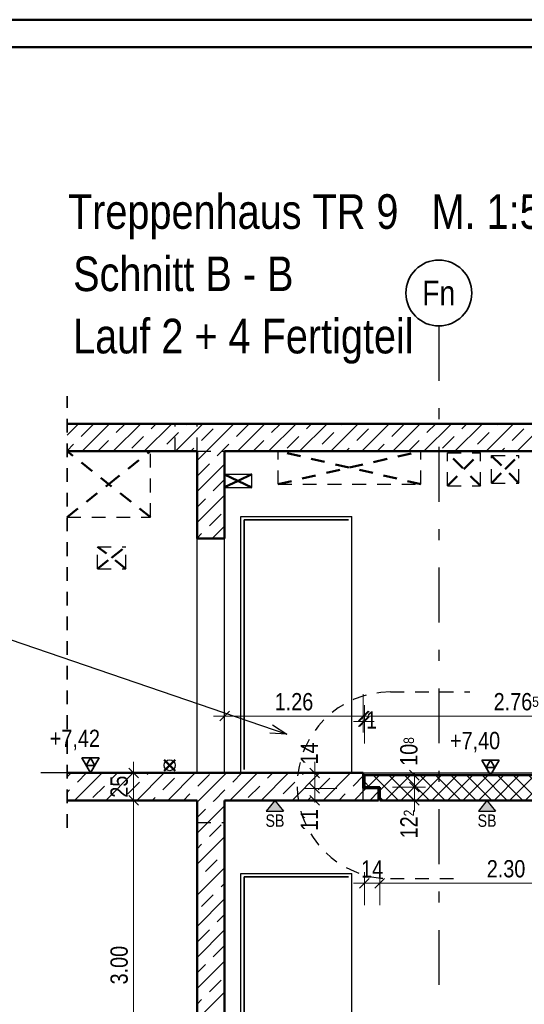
# Model space of a CAD drawing. Header units: millimetres. Extents: x 0 to 60.3, y -32.3 to 42.
# Tile 53 of 57: x 34 to 38.6, y 33.1 to 42. Entities that reach past the tile are written whole.
import ezdxf
from ezdxf.enums import TextEntityAlignment as Align

# ---------------------------------------------------------------- set-up
doc = ezdxf.new("R2010")
doc.units = ezdxf.units.MM
doc.linetypes.add('DASHDOTX2', pattern=[2, 1, -0.5, 0, -0.5])
doc.linetypes.add('HIDDEN', pattern=[0.375, 0.25, -0.125])
doc.layers.add('Achsen', color=7, linetype='Continuous', lineweight=20)
doc.layers.add('Schraffuren', color=7, linetype='Continuous', lineweight=20)
doc.styles.add('Arial Narrow', font='ARIALN.TTF')
doc.dimstyles.new('Arch_Strakon_dimstyle', dxfattribs={"dimtxt": 15.75, "dimasz": 1, "dimexe": 1.25, "dimexo": 0.0625, "dimgap": 1, "dimtad": 0, "dimdec": 4, "dimzin": 12, "dimdsep": 46, "dimtxsty": 'Arial Narrow', "dimblk": 'Arrowhead_Tick', "dimsah": 1, "dimcen": 0, "dimse1": 1, "dimse2": 1, "dimclrd": 6, "dimclrt": 2, "dimazin": 0, "dimtfac": 1, "dimtdec": 4, "dimtmove": 0, "dimatfit": 3, "dimldrblk": 'NONE', "dimfxl": 1, "dimtvp": 1, "dimtolj": 1, "dimtzin": 0, "dimlwd": 13, "dimarcsym": 2})
pattern_1 = [(45, (0, 0), (-0.14142136, 0.14142136), [0.15, -0.1]), (45, (-0.07071, 0.07071), (-0.14142136, 0.14142136), [])]

# ---------------------------------------------------------------- blocks, each defined once
blk = doc.blocks.new('Arrowhead_Tick')
at = {"color": 0, "linetype": 'Continuous', "lineweight": -2}
for p, q in [((0, 20), (0, -10)), ((-1, 0), (0, 0)), ((10, 0), (0, 0))]:
    blk.add_line(p, q, dxfattribs=at)
at = {"color": 2, "linetype": 'Continuous', "lineweight": 35}
blk.add_line((4.42, 4.42), (-4.42, -4.42), dxfattribs=at)
blk = doc.blocks.new('*D56')
at = {"color": 6, "linetype": 'Continuous', "lineweight": 13}
blk.add_line((35.8931, 35.7088), (37.1353, 35.7088), dxfattribs=at)
at = {"layer": 'Defpoints', "color": 0}
for p in [(37.1453, 35.7088), (35.8831, 35.1915), (37.1453, 35.1915)]:
    blk.add_point(p, dxfattribs=at)
at = {"color": 6, "lineweight": 13, "xscale": 0.01, "yscale": 0.01, "zscale": 0.01}
blk.add_blockref('Arrowhead_Tick', (37.1453, 35.7088), dxfattribs=at)
at = {"color": 6, "lineweight": 13, "xscale": 0.01, "yscale": 0.01, "zscale": 0.01, "rotation": 180}
blk.add_blockref('Arrowhead_Tick', (35.8831, 35.7088), dxfattribs=at)
at = {"color": 2, "lineweight": 35, "insert": (36.5142, 35.8392), "char_height": 0.1575, "attachment_point": 5, "style": 'Arial Narrow'}
blk.add_mtext('\\A1;1.26', dxfattribs=at)
blk = doc.blocks.new('_None')
blk = doc.blocks.new('*D57')
at = {"color": 6, "linetype": 'Continuous', "lineweight": 13}
for p, q in [((37.1353, 35.6588), (37.1253, 35.6588)), ((37.1453, 35.6588), (37.1553, 35.6588)), ((37.1653, 35.6588), (37.1753, 35.6588))]:
    blk.add_line(p, q, dxfattribs=at)
at = {"layer": 'Defpoints', "color": 0}
for p in [(37.1553, 35.6588), (37.1453, 35.1915), (37.1553, 35.1715)]:
    blk.add_point(p, dxfattribs=at)
at = {"color": 6, "lineweight": 13, "xscale": 0.01, "yscale": 0.01, "zscale": 0.01}
blk.add_blockref('Arrowhead_Tick', (37.1453, 35.6588), dxfattribs=at)
at = {"color": 6, "lineweight": 13, "xscale": 0.01, "yscale": 0.01, "zscale": 0.01, "rotation": 180}
blk.add_blockref('Arrowhead_Tick', (37.1553, 35.6588), dxfattribs=at)
at = {"color": 2, "lineweight": 35, "insert": (37.2207, 35.6741), "char_height": 0.1575, "attachment_point": 5, "style": 'Arial Narrow'}
blk.add_mtext('\\A1;1', dxfattribs=at)
blk = doc.blocks.new('*D58')
at = {"color": 6, "linetype": 'Continuous', "lineweight": 13}
blk.add_line((37.1653, 35.7088), (39.9103, 35.7088), dxfattribs=at)
at = {"layer": 'Defpoints', "color": 0}
for p in [(39.9203, 35.7088), (37.1553, 35.1715), (39.9203, 35.1715)]:
    blk.add_point(p, dxfattribs=at)
at = {"color": 6, "lineweight": 13, "xscale": 0.01, "yscale": 0.01, "zscale": 0.01}
blk.add_blockref('Arrowhead_Tick', (39.9203, 35.7088), dxfattribs=at)
at = {"color": 6, "lineweight": 13, "xscale": 0.01, "yscale": 0.01, "zscale": 0.01, "rotation": 180}
blk.add_blockref('Arrowhead_Tick', (37.1553, 35.7088), dxfattribs=at)
at = {"color": 2, "lineweight": 35, "insert": (38.5378, 35.8392), "char_height": 0.1575, "attachment_point": 5, "style": 'Arial Narrow'}
blk.add_mtext('\\A1;2.76{\\A1;\\H.6x;\\S5;}', dxfattribs=at)
blk = doc.blocks.new('*D69')
at = {"color": 6, "linetype": 'Continuous', "lineweight": 13}
blk.add_line((39.1037, 34.9515), (39.1037, 35.1615), dxfattribs=at)
at = {"layer": 'Defpoints', "color": 0}
for p in [(37.1553, 35.1715), (39.1037, 35.1715), (39.5948, 34.9415)]:
    blk.add_point(p, dxfattribs=at)
at = {"color": 6, "lineweight": 13, "xscale": 0.01, "yscale": 0.01, "zscale": 0.01}
for p, rotation in [((39.1037, 35.1715), 90), ((39.1037, 34.9415), 270)]:
    blk.add_blockref('Arrowhead_Tick', p, dxfattribs=dict(at, rotation=rotation))
at = {"color": 2, "lineweight": 35, "insert": (39.0537, 34.7635), "char_height": 0.1575, "attachment_point": 5, "rotation": 90, "style": 'Arial Narrow'}
blk.add_mtext('\\A1;23', dxfattribs=at)
blk = doc.blocks.new('*D70')
at = {"color": 6, "linetype": 'Continuous', "lineweight": 13}
for p, q in [((39.1037, 35.2015), (39.1037, 35.2115)), ((39.1037, 35.1715), (39.1037, 35.1915)), ((39.1037, 35.1615), (39.1037, 35.1515))]:
    blk.add_line(p, q, dxfattribs=at)
at = {"layer": 'Defpoints', "color": 0}
for p in [(37.1453, 35.1915), (37.1553, 35.1715), (39.1037, 35.1915)]:
    blk.add_point(p, dxfattribs=at)
at = {"color": 6, "lineweight": 13, "xscale": 0.01, "yscale": 0.01, "zscale": 0.01}
for p, rotation in [((39.1037, 35.1715), 90), ((39.1037, 35.1915), 270)]:
    blk.add_blockref('Arrowhead_Tick', p, dxfattribs=dict(at, rotation=rotation))
at = {"color": 2, "lineweight": 35, "insert": (39.0537, 35.3199), "char_height": 0.1575, "attachment_point": 5, "rotation": 90, "style": 'Arial Narrow'}
blk.add_mtext('\\A1;2', dxfattribs=at)
blk = doc.blocks.new('*D87')
at = {"color": 6, "linetype": 'Continuous', "lineweight": 13}
blk.add_line((35.0537, 31.9515), (35.0537, 34.9315), dxfattribs=at)
at = {"layer": 'Defpoints', "color": 0}
for p in [(34.4481, 34.9415), (35.0537, 34.9415), (34.4481, 31.9415)]:
    blk.add_point(p, dxfattribs=at)
at = {"color": 6, "lineweight": 13, "xscale": 0.01, "yscale": 0.01, "zscale": 0.01}
for p, rotation in [((35.0537, 34.9415), 90), ((35.0537, 31.9415), 270)]:
    blk.add_blockref('Arrowhead_Tick', p, dxfattribs=dict(at, rotation=rotation))
at = {"color": 2, "lineweight": 35, "insert": (34.9233, 33.4415), "char_height": 0.1575, "attachment_point": 5, "rotation": 90, "style": 'Arial Narrow'}
blk.add_mtext('\\A1;3.00', dxfattribs=at)
blk = doc.blocks.new('*D88')
at = {"color": 6, "linetype": 'Continuous', "lineweight": 13}
blk.add_line((35.0537, 34.9515), (35.0537, 35.1815), dxfattribs=at)
at = {"layer": 'Defpoints', "color": 0}
for p in [(34.4481, 35.1915), (35.0537, 35.1915), (34.4481, 34.9415)]:
    blk.add_point(p, dxfattribs=at)
at = {"color": 6, "lineweight": 13, "xscale": 0.01, "yscale": 0.01, "zscale": 0.01}
for p, rotation in [((35.0537, 35.1915), 90), ((35.0537, 34.9415), 270)]:
    blk.add_blockref('Arrowhead_Tick', p, dxfattribs=dict(at, rotation=rotation))
at = {"color": 2, "lineweight": 35, "insert": (34.9233, 35.0665), "char_height": 0.1575, "attachment_point": 5, "rotation": 90, "style": 'Arial Narrow'}
blk.add_mtext('\\A1;25', dxfattribs=at)
blk = doc.blocks.new('*D89')
at = {"color": 6, "linetype": 'Continuous', "lineweight": 13}
for p, q in [((36.7037, 35.0615), (36.7037, 35.0715)), ((36.7037, 34.9415), (36.7037, 35.0515)), ((36.7037, 34.9315), (36.7037, 34.9215))]:
    blk.add_line(p, q, dxfattribs=at)
at = {"layer": 'Defpoints', "color": 0}
for p in [(36.7037, 35.0515), (37.1453, 35.0515), (37.2853, 34.9415)]:
    blk.add_point(p, dxfattribs=at)
at = {"color": 6, "lineweight": 13, "xscale": 0.01, "yscale": 0.01, "zscale": 0.01}
for p, rotation in [((36.7037, 35.0515), 270), ((36.7037, 34.9415), 90)]:
    blk.add_blockref('Arrowhead_Tick', p, dxfattribs=dict(at, rotation=rotation))
at = {"color": 2, "lineweight": 35, "insert": (36.6537, 34.7635), "char_height": 0.1575, "attachment_point": 5, "rotation": 90, "style": 'Arial Narrow'}
blk.add_mtext('\\A1;11', dxfattribs=at)
blk = doc.blocks.new('*D90')
at = {"color": 6, "linetype": 'Continuous', "lineweight": 13}
blk.add_line((36.7037, 35.0615), (36.7037, 35.1815), dxfattribs=at)
at = {"layer": 'Defpoints', "color": 0}
for p in [(36.7037, 35.1915), (37.1453, 35.1915), (37.1453, 35.0515)]:
    blk.add_point(p, dxfattribs=at)
at = {"color": 6, "lineweight": 13, "xscale": 0.01, "yscale": 0.01, "zscale": 0.01}
for p, rotation in [((36.7037, 35.1915), 90), ((36.7037, 35.0515), 270)]:
    blk.add_blockref('Arrowhead_Tick', p, dxfattribs=dict(at, rotation=rotation))
at = {"color": 2, "lineweight": 35, "insert": (36.6537, 35.3695), "char_height": 0.1575, "attachment_point": 5, "rotation": 90, "style": 'Arial Narrow'}
blk.add_mtext('\\A1;14', dxfattribs=at)
blk = doc.blocks.new('*D203')
at = {"color": 6, "linetype": 'Continuous', "lineweight": 13}
blk.add_line((37.1653, 34.1878), (37.2853, 34.1878), dxfattribs=at)
at = {"layer": 'Defpoints', "color": 0}
for p in [(37.1553, 35.0635), (37.2953, 34.9415), (37.2953, 34.1878)]:
    blk.add_point(p, dxfattribs=at)
at = {"color": 6, "lineweight": 13, "xscale": 0.01, "yscale": 0.01, "zscale": 0.01}
blk.add_blockref('Arrowhead_Tick', (37.2953, 34.1878), dxfattribs=at)
at = {"color": 6, "lineweight": 13, "xscale": 0.01, "yscale": 0.01, "zscale": 0.01, "rotation": 180}
blk.add_blockref('Arrowhead_Tick', (37.1553, 34.1878), dxfattribs=at)
at = {"color": 2, "lineweight": 35, "insert": (37.2253, 34.3169), "char_height": 0.1575, "attachment_point": 5, "style": 'Arial Narrow'}
blk.add_mtext('\\A1;14', dxfattribs=at)
blk = doc.blocks.new('*D204')
at = {"color": 6, "linetype": 'Continuous', "lineweight": 13}
blk.add_line((37.3053, 34.1878), (39.5848, 34.1878), dxfattribs=at)
at = {"layer": 'Defpoints', "color": 0}
for p in [(37.2953, 34.9415), (39.5948, 34.9415), (39.5948, 34.1878)]:
    blk.add_point(p, dxfattribs=at)
at = {"color": 6, "lineweight": 13, "xscale": 0.01, "yscale": 0.01, "zscale": 0.01}
blk.add_blockref('Arrowhead_Tick', (39.5948, 34.1878), dxfattribs=at)
at = {"color": 6, "lineweight": 13, "xscale": 0.01, "yscale": 0.01, "zscale": 0.01, "rotation": 180}
blk.add_blockref('Arrowhead_Tick', (37.2953, 34.1878), dxfattribs=at)
at = {"color": 2, "lineweight": 35, "insert": (38.4451, 34.3182), "char_height": 0.1575, "attachment_point": 5, "style": 'Arial Narrow'}
blk.add_mtext('\\A1;2.30', dxfattribs=at)
blk = doc.blocks.new('*D212')
at = {"color": 6, "linetype": 'Continuous', "lineweight": 13}
blk.add_line((37.6109, 34.9515), (37.6109, 35.0535), dxfattribs=at)
at = {"layer": 'Defpoints', "color": 0}
for p in [(37.2953, 35.0635), (37.6109, 35.0635), (37.2953, 34.9415)]:
    blk.add_point(p, dxfattribs=at)
at = {"color": 6, "lineweight": 13, "xscale": 0.01, "yscale": 0.01, "zscale": 0.01}
for p, rotation in [((37.6109, 35.0635), 90), ((37.6109, 34.9415), 270)]:
    blk.add_blockref('Arrowhead_Tick', p, dxfattribs=dict(at, rotation=rotation))
at = {"color": 2, "lineweight": 35, "insert": (37.5609, 34.7263), "char_height": 0.1575, "attachment_point": 5, "rotation": 90, "style": 'Arial Narrow'}
blk.add_mtext('\\A1;12{\\A1;\\H.6x;\\S2;}', dxfattribs=at)
blk = doc.blocks.new('*D213')
at = {"color": 6, "linetype": 'Continuous', "lineweight": 13}
for p, q in [((37.6109, 35.1815), (37.6109, 35.1915)), ((37.6109, 35.0635), (37.6109, 35.1715)), ((37.6109, 35.0535), (37.6109, 35.0435))]:
    blk.add_line(p, q, dxfattribs=at)
at = {"layer": 'Defpoints', "color": 0}
for p in [(37.1553, 35.1715), (37.6109, 35.1715), (37.2953, 35.0635)]:
    blk.add_point(p, dxfattribs=at)
at = {"color": 6, "lineweight": 13, "xscale": 0.01, "yscale": 0.01, "zscale": 0.01}
for p, rotation in [((37.6109, 35.0635), 90), ((37.6109, 35.1715), 270)]:
    blk.add_blockref('Arrowhead_Tick', p, dxfattribs=dict(at, rotation=rotation))
at = {"color": 2, "lineweight": 35, "insert": (37.5609, 35.3867), "char_height": 0.1575, "attachment_point": 5, "rotation": 90, "style": 'Arial Narrow'}
blk.add_mtext('\\A1;10{\\A1;\\H.6x;\\S8;}', dxfattribs=at)

msp = doc.modelspace()

# ---------------------------------------------------------------- hatches: boundary and pattern name
at = {"lineweight": 13, "true_color": 0x80ff80}
for points in [[(36.340151, 34.94151), (36.418396, 34.842978), (36.261905, 34.842978)], [(38.271187, 34.94151), (38.349432, 34.842978), (38.192941, 34.842978)]]:
    msp.add_hatch(color=91, dxfattribs=at).paths.add_polyline_path(points)
at = {"layer": 'Schraffuren', "lineweight": 13}
h = msp.add_hatch(dxfattribs=at)
h.set_pattern_fill('bB', color=6, scale=0.01, angle=45, style=0, pattern_type=2)
h.set_pattern_definition(pattern_1)
h.paths.add_polyline_path([(42.960323, 38.19151), (43.880066, 38.19151), (43.880066, 38.37151), (34.448056, 38.37151), (34.448056, 38.12151), (42.960323, 38.12151)])
h = msp.add_hatch(dxfattribs=at)
h.set_pattern_fill('bB', color=6, scale=0.01, angle=45, style=0, pattern_type=2)
h.set_pattern_definition(pattern_1)
h.paths.add_polyline_path([(35.883082, 37.326516), (35.883082, 38.12151), (35.633082, 38.12151), (35.633082, 37.326516)])
h = msp.add_hatch(dxfattribs=at)
h.set_pattern_fill('bB', color=6, scale=0.01, angle=45, style=0, pattern_type=2)
h.set_pattern_definition(pattern_1)
h.paths.add_polyline_path([(34.448056, 34.941516), (37.285322, 34.941516), (37.285322, 35.051516), (37.145322, 35.051516), (37.145322, 35.191516), (34.448056, 35.191516)])
h = msp.add_hatch(dxfattribs=at)
h.set_pattern_fill('FT', color=6, scale=0.01, angle=45, style=0, pattern_type=2)
h.set_pattern_definition([(45, (0, 0), (-0.07071068, 0.07071068), []), (135, (0, 0), (-0.07071068, -0.07071068), [])])
h.paths.add_polyline_path([(41.520322, 34.339516), (41.660322, 34.339516), (41.660322, 34.487516), (40.760322, 34.487516), (40.760322, 34.658516), (40.480322, 34.658516), (40.480322, 34.829516), (40.200322, 34.829516), (40.200322, 35.000516), (39.920322, 35.000516), (39.920322, 35.171516), (37.155322, 35.171516), (37.155322, 35.063516), (37.295322, 35.063516), (37.295322, 34.941516), (39.59483, 34.941516), (40.845825, 34.177516), (41.520322, 34.177516)])
h = msp.add_hatch(dxfattribs=at)
h.set_pattern_fill('bB', color=6, scale=0.01, angle=45, style=0, pattern_type=2)
h.set_pattern_definition(pattern_1)
h.paths.add_polyline_path([(35.633082, 31.941516), (35.883082, 31.941516), (35.883082, 34.941516), (35.633082, 34.941516)])

# ---------------------------------------------------------------- linework, layer by layer
at = {"color": 4, "linetype": 'Continuous', "lineweight": 50}
for p, q in [((59.45, 42.05), (0, 42.05)), ((59.2, 41.8), (1, 41.8)), ((34.448056, 38.37151), (40.81275, 38.37151)), ((34.448056, 38.12151), (35.633082, 38.12151)), ((35.633082, 37.326516), (35.633082, 38.12151)), ((35.883082, 38.12151), (42.710323, 38.12151)), ((35.883082, 37.326516), (35.883082, 38.12151)), ((35.633082, 37.326516), (35.883082, 37.326516)), ((34.448056, 35.191516), (37.145322, 35.191516)), ((37.145322, 35.051516), (37.145322, 35.191516)), ((37.155322, 35.171516), (39.920322, 35.171516)), ((37.155322, 35.063516), (37.155322, 35.171516)), ((37.155322, 35.063516), (37.295322, 35.063516)), ((37.295322, 34.941516), (37.295322, 35.063516)), ((37.145322, 35.051516), (37.285322, 35.051516)), ((37.285322, 34.941516), (37.285322, 35.051516)), ((34.448056, 34.941516), (35.633082, 34.941516)), ((35.633082, 31.941516), (35.633082, 34.941516)), ((35.883082, 34.941516), (37.285322, 34.941516)), ((35.883082, 31.941516), (35.883082, 34.941516)), ((37.295322, 34.941516), (39.59483, 34.941516))]:
    msp.add_line(p, q, dxfattribs=at)
at = {"color": 2, "linetype": 'HIDDEN', "lineweight": 35, "ltscale": 0.5}
msp.add_line((34.448056, 34.691516), (34.448056, 38.62151), dxfattribs=at)
at = {"color": 3, "linetype": 'HIDDEN', "lineweight": 25, "ltscale": 0.5}
for p, q in [((35.433082, 38.12151), (35.433082, 38.37151)), ((35.633082, 38.12151), (35.633082, 38.37151)), ((35.207533, 37.521516), (35.207533, 38.12151)), ((35.633082, 38.12151), (35.883082, 38.12151)), ((36.370617, 37.821516), (36.370617, 38.12151)), ((37.670617, 37.821516), (37.670617, 38.12151)), ((37.911316, 38.106516), (38.211316, 38.106516)), ((37.911316, 37.806516), (37.911316, 38.106516)), ((38.211316, 37.806516), (38.211316, 38.106516)), ((38.311317, 38.08151), (38.561317, 38.08151)), ((38.311317, 37.83151), (38.311317, 38.08151)), ((38.561317, 37.83151), (38.561317, 38.08151)), ((35.880612, 37.911516), (35.883082, 37.911516)), ((35.880612, 37.791516), (35.880612, 37.911516)), ((35.880612, 37.791516), (35.883082, 37.791516)), ((36.370617, 37.821516), (37.670617, 37.821516)), ((37.911316, 37.806516), (38.211316, 37.806516)), ((38.311317, 37.83151), (38.561317, 37.83151)), ((34.448056, 37.521516), (35.207533, 37.521516)), ((34.724583, 37.25151), (34.984583, 37.25151)), ((34.724583, 37.05151), (34.724583, 37.25151)), ((34.984583, 37.05151), (34.984583, 37.25151)), ((34.724583, 37.05151), (34.984583, 37.05151)), ((37.392938, 35.929106), (38.11583, 35.929106)), ((34.448056, 35.19151), (36.030735, 35.19151)), ((36.030735, 35.19151), (36.030735, 35.191516)), ((37.040735, 35.19151), (37.040735, 35.191516)), ((37.040735, 35.19151), (37.145322, 35.19151)), ((37.145322, 34.941516), (37.145322, 35.051516)), ((35.633082, 34.741516), (35.883082, 34.741516)), ((37.392938, 34.229106), (37.969791, 34.229106))]:
    msp.add_line(p, q, dxfattribs=at)
at = {"color": 3, "linetype": 'Continuous', "lineweight": 25}
for p, q in [((32.277324, 36.96979), (36.448634, 35.544418)), ((36.319689, 35.630954), (36.448634, 35.544418)), ((36.448634, 35.544418), (36.293696, 35.554887)), ((34.739357, 35.19151), (34.210157, 35.19151)), ((38.382467, 35.171516), (37.853267, 35.171516)), ((36.340151, 34.94151), (36.261905, 34.842978)), ((36.340151, 34.94151), (36.418396, 34.842978)), ((38.271187, 34.94151), (38.192941, 34.842978)), ((38.271187, 34.94151), (38.349432, 34.842978)), ((36.261905, 34.842978), (36.418396, 34.842978)), ((38.192941, 34.842978), (38.349432, 34.842978))]:
    msp.add_line(p, q, dxfattribs=at)
at = {"color": 2, "linetype": 'Continuous', "lineweight": 35}
for p, q in [((34.660607, 35.19151), (34.581857, 35.327905)), ((34.581857, 35.327905), (34.739357, 35.327905)), ((34.621232, 35.259707), (34.660607, 35.327905)), ((34.739357, 35.327905), (34.660607, 35.19151)), ((34.660607, 35.327905), (34.699982, 35.259707)), ((34.699982, 35.259707), (34.621232, 35.259707)), ((38.303717, 35.171516), (38.224967, 35.307911)), ((38.224967, 35.307911), (38.382467, 35.307911)), ((38.264342, 35.239713), (38.303717, 35.307911)), ((38.343092, 35.239713), (38.264342, 35.239713)), ((38.382467, 35.307911), (38.303717, 35.171516)), ((38.303717, 35.307911), (38.343092, 35.239713))]:
    msp.add_line(p, q, dxfattribs=at)
at = {"color": 3, "linetype": 'HIDDEN', "lineweight": 25, "ltscale": 0.5}
msp.add_arc((37.392938, 35.079106), 0.85, 90, 270, dxfattribs=at)
at = {"layer": 'Achsen', "color": 3, "linetype": 'DASHDOTX2', "lineweight": 25, "ltscale": 0.5}
msp.add_line((37.833034, 39.261429), (37.833034, 26.649597), dxfattribs=at)
at = {"layer": 'Achsen', "color": 4, "linetype": 'HIDDEN', "lineweight": 50, "ltscale": 0.5}
for p, q in [((35.207533, 37.521516), (34.448056, 38.121516)), ((34.827795, 37.821516), (35.207533, 38.121516)), ((37.670617, 37.821516), (36.370617, 38.121516)), ((37.020617, 37.971516), (37.670617, 38.121516)), ((38.211316, 37.806516), (37.911316, 38.106516)), ((38.061316, 37.956516), (38.211316, 38.106516)), ((38.561317, 37.83151), (38.311317, 38.08151)), ((38.436317, 37.95651), (38.561317, 38.08151)), ((36.370617, 37.821516), (37.020617, 37.971516)), ((37.911316, 37.806516), (38.061316, 37.956516)), ((38.311317, 37.83151), (38.436317, 37.95651)), ((35.883082, 37.91033), (35.880612, 37.911516)), ((34.448056, 37.521516), (34.827795, 37.821516)), ((35.880612, 37.791516), (35.883082, 37.792701)), ((34.984583, 37.05151), (34.724583, 37.25151)), ((34.854583, 37.15151), (34.984583, 37.25151)), ((34.724583, 37.05151), (34.854583, 37.15151)), ((35.347726, 35.296865), (35.333081, 35.31151)), ((35.418437, 35.296865), (35.433081, 35.31151)), ((35.333081, 35.21151), (35.347726, 35.226154)), ((35.433081, 35.21151), (35.418437, 35.226154))]:
    msp.add_line(p, q, dxfattribs=at)
at = {"layer": 'Achsen', "color": 3, "linetype": 'Continuous', "lineweight": 25}
for p, q in [((35.883082, 37.911516), (36.130612, 37.911516)), ((36.130612, 37.791516), (36.130612, 37.911516)), ((35.883082, 37.791516), (36.130612, 37.791516)), ((36.030735, 37.52651), (37.040735, 37.52651)), ((36.030735, 35.191516), (36.030735, 37.52651)), ((37.040735, 35.191516), (37.040735, 37.52651)), ((35.633082, 35.191516), (35.633082, 37.326516)), ((35.883082, 35.191516), (35.883082, 37.326516)), ((37.145322, 35.191516), (42.710323, 35.191516)), ((37.145322, 35.19151), (42.710322, 35.19151)), ((36.030712, 34.276516), (37.040712, 34.276516)), ((36.030712, 31.941516), (36.030712, 34.276516)), ((37.040712, 32.121542), (37.040712, 34.276516))]:
    msp.add_line(p, q, dxfattribs=at)
at = {"layer": 'Achsen', "color": 4, "linetype": 'Continuous', "lineweight": 50}
for p, q in [((36.130612, 37.791516), (35.883082, 37.91033)), ((35.883082, 37.792701), (36.005612, 37.851516)), ((36.005612, 37.851516), (36.130612, 37.911516)), ((35.418437, 35.226154), (35.347726, 35.296865)), ((35.347726, 35.226154), (35.383081, 35.26151)), ((35.383081, 35.26151), (35.418437, 35.296865))]:
    msp.add_line(p, q, dxfattribs=at)
at = {"layer": 'Achsen', "color": 2, "linetype": 'Continuous', "lineweight": 35}
for p, q in [((36.060735, 37.49651), (37.010735, 37.49651)), ((36.060735, 35.22151), (36.060735, 37.49651)), ((36.060712, 34.246516), (37.010712, 34.246516)), ((36.060712, 31.971516), (36.060712, 34.246516))]:
    msp.add_line(p, q, dxfattribs=at)
msp.add_circle((37.833034, 39.561429), 0.3, dxfattribs=at)
at = {"layer": 'Achsen', "color": 3, "linetype": 'Continuous', "lineweight": 25}
msp.add_circle((35.383081, 35.26151), 0.05, dxfattribs=at)

# ---------------------------------------------------------------- texts
at = {"color": 1, "lineweight": 70, "style": 'Arial Narrow'}
for s, p in [('Treppenhaus TR 9   M. 1:50', (34.457069, 40.145721)), ('Schnitt B - B', (34.503991, 39.578721)), ('Lauf 2 + 4 Fertigteil', (34.503991, 39.011721))]:
    msp.add_text(s, height=0.315, dxfattribs=at).set_placement(p)
at = {"color": 3, "lineweight": 25, "style": 'Arial Narrow'}
for p in [(36.255001, 34.701054), (38.186037, 34.701054)]:
    msp.add_text('SB', height=0.1125, dxfattribs=at).set_placement(p)
at = {"color": 2, "lineweight": 35, "char_height": 0.1575, "attachment_point": 1, "line_spacing_factor": 0.9, "style": 'Arial Narrow'}
for s, insert in [(' +7,42', (34.241504, 35.58526)), (' +7,40', (37.884615, 35.565266))]:
    msp.add_mtext(s, dxfattribs=dict(at, insert=insert))
at = {"layer": 'Achsen', "color": 4, "lineweight": 50, "style": 'Arial Narrow'}
msp.add_text('Fn', height=0.225, dxfattribs=at).set_placement((37.832206, 39.561429), align=Align.MIDDLE_CENTER)

# ---------------------------------------------------------------- dimensions: what is measured, and where the dimension line sits
at = {"lineweight": 35}
for base, p1, p2, text, override, picture, middle in [((37.145322, 35.708822), (35.883082, 35.191516), (37.145322, 35.191516), '1.26', {"dimscale": 0.01, "dimtxt": 15.75, "dimasz": 1, "dimgap": 5, "dimtad": 1, "dimjust": 0, "dimtih": 0, "dimtoh": 0, "dimdec": 5, "dimdsep": 46, "dimtxsty": 'Arial Narrow', "dimclrd": 6, "dimclrt": 2, "dimtix": 1, "dimtofl": 255, "dimtmove": 0, "dimatfit": 2, "dimfxl": 0, "dimfxlon": 0, "dimtvp": 31.746032, "dimlwd": 13}, '*D56', (36.514202, 35.708822)), ((39.920322, 35.708822), (37.155322, 35.171516), (39.920322, 35.171516), '2.76{\\A1;\\H.6x;\\S5;}', {"dimscale": 0.01, "dimtxt": 15.75, "dimasz": 1, "dimgap": 5, "dimtad": 1, "dimjust": 0, "dimtih": 0, "dimtoh": 0, "dimdec": 4, "dimdsep": 46, "dimtxsty": 'Arial Narrow', "dimclrd": 6, "dimclrt": 2, "dimtix": 1, "dimtofl": 255, "dimtmove": 0, "dimatfit": 2, "dimfxl": 0, "dimfxlon": 0, "dimtvp": 31.746032, "dimlwd": 13}, '*D58', (38.537822, 35.708822)), ((37.155322, 35.658822), (37.145322, 35.191516), (37.155322, 35.171516), '1', {"dimscale": 0.01, "dimtxt": 15.75, "dimasz": 1, "dimgap": 5, "dimtad": 0, "dimjust": 0, "dimtih": 0, "dimtoh": 0, "dimdec": 2, "dimdsep": 46, "dimtxsty": 'Arial Narrow', "dimclrd": 6, "dimclrt": 2, "dimtix": 0, "dimtofl": 255, "dimtmove": 2, "dimatfit": 2, "dimfxl": 0, "dimfxlon": 0, "dimtvp": 31.746032, "dimlwd": 13}, '*D57', (37.220712, 35.674071)), ((37.295322, 34.187788), (37.155322, 35.063516), (37.295322, 34.941516), '14', {"dimscale": 0.01, "dimtxt": 15.75, "dimasz": 1, "dimgap": 5, "dimtad": 1, "dimjust": 0, "dimtih": 0, "dimtoh": 0, "dimdec": 5, "dimdsep": 46, "dimtxsty": 'Arial Narrow', "dimclrd": 6, "dimclrt": 2, "dimtix": 1, "dimtofl": 255, "dimtmove": 0, "dimatfit": 2, "dimfxl": 0, "dimfxlon": 0, "dimtvp": 31.746032, "dimlwd": 13}, '*D203', (37.225322, 34.187788)), ((39.59484, 34.187788), (37.295322, 34.941516), (39.59484, 34.94151), '2.30', {"dimscale": 0.01, "dimtxt": 15.75, "dimasz": 1, "dimgap": 5, "dimtad": 1, "dimjust": 0, "dimtih": 0, "dimtoh": 0, "dimdec": 5, "dimdsep": 46, "dimtxsty": 'Arial Narrow', "dimclrd": 6, "dimclrt": 2, "dimtix": 1, "dimtofl": 255, "dimtmove": 0, "dimatfit": 2, "dimfxl": 0, "dimfxlon": 0, "dimtvp": 31.746032, "dimlwd": 13}, '*D204', (38.445081, 34.187788))]:
    dim = msp.add_linear_dim(base=base, p1=p1, p2=p2, text=text, dimstyle='Arch_Strakon_dimstyle', override=override, dxfattribs=at)
    dim.commit()
    dim.dimension.update_dxf_attribs({"geometry": picture, "text_midpoint": middle, "dimtype": 160})
for base, p1, p2, text, override, picture, middle in [((37.610858, 35.171516), (37.295322, 35.063516), (37.155322, 35.171516), '10{\\A1;\\H.6x;\\S8;}', {"dimscale": 0.01, "dimtxt": 15.75, "dimasz": 1, "dimgap": 5, "dimtad": 1, "dimjust": 4, "dimtih": 0, "dimtoh": 0, "dimdec": 4, "dimdsep": 46, "dimtxsty": 'Arial Narrow', "dimclrd": 6, "dimclrt": 2, "dimtix": 0, "dimtofl": 255, "dimtmove": 2, "dimatfit": 2, "dimfxl": 0, "dimfxlon": 0, "dimtvp": 31.746032, "dimlwd": 13}, '*D213', (37.560858, 35.3867)), ((36.703717, 35.191516), (37.145322, 35.051516), (37.145322, 35.191516), '14', {"dimscale": 0.01, "dimtxt": 15.75, "dimasz": 1, "dimgap": 5, "dimtad": 1, "dimjust": 4, "dimtih": 0, "dimtoh": 0, "dimdec": 2, "dimdsep": 46, "dimtxsty": 'Arial Narrow', "dimclrd": 6, "dimclrt": 2, "dimtix": 0, "dimtofl": 255, "dimtmove": 2, "dimatfit": 2, "dimfxl": 0, "dimfxlon": 0, "dimtvp": 31.746032, "dimlwd": 13}, '*D90', (36.653717, 35.369491)), ((39.103717, 35.191516), (37.155322, 35.171516), (37.145322, 35.191516), '2', {"dimscale": 0.01, "dimtxt": 15.75, "dimasz": 1, "dimgap": 5, "dimtad": 1, "dimjust": 4, "dimtih": 0, "dimtoh": 0, "dimdec": 2, "dimdsep": 46, "dimtxsty": 'Arial Narrow', "dimclrd": 6, "dimclrt": 2, "dimtix": 0, "dimtofl": 255, "dimtmove": 2, "dimatfit": 2, "dimfxl": 0, "dimfxlon": 0, "dimtvp": 31.746032, "dimlwd": 13}, '*D70', (39.053717, 35.319878)), ((35.053717, 35.19151), (34.448056, 34.941516), (34.448056, 35.19151), '25', {"dimscale": 0.01, "dimtxt": 15.75, "dimasz": 1, "dimgap": 5, "dimtad": 1, "dimjust": 0, "dimtih": 0, "dimtoh": 0, "dimdec": 2, "dimdsep": 46, "dimtxsty": 'Arial Narrow', "dimclrd": 6, "dimclrt": 2, "dimtix": 1, "dimtofl": 255, "dimtmove": 0, "dimatfit": 2, "dimfxl": 0, "dimfxlon": 0, "dimtvp": 31.746032, "dimlwd": 13}, '*D88', (35.053717, 35.066513)), ((39.103717, 35.171516), (39.59483, 34.941516), (37.155322, 35.171516), '23', {"dimscale": 0.01, "dimtxt": 15.75, "dimasz": 1, "dimgap": 5, "dimtad": 1, "dimjust": 0, "dimtih": 0, "dimtoh": 0, "dimdec": 2, "dimdsep": 46, "dimtxsty": 'Arial Narrow', "dimclrd": 6, "dimclrt": 2, "dimtix": 0, "dimtofl": 255, "dimtmove": 2, "dimatfit": 2, "dimfxl": 0, "dimfxlon": 0, "dimtvp": 31.746032, "dimlwd": 13}, '*D69', (39.053717, 34.763541)), ((37.610858, 35.063516), (37.295322, 34.941516), (37.295322, 35.063516), '12{\\A1;\\H.6x;\\S2;}', {"dimscale": 0.01, "dimtxt": 15.75, "dimasz": 1, "dimgap": 5, "dimtad": 1, "dimjust": 0, "dimtih": 0, "dimtoh": 0, "dimdec": 4, "dimdsep": 46, "dimtxsty": 'Arial Narrow', "dimclrd": 6, "dimclrt": 2, "dimtix": 0, "dimtofl": 255, "dimtmove": 2, "dimatfit": 2, "dimfxl": 0, "dimfxlon": 0, "dimtvp": 31.746032, "dimlwd": 13}, '*D212', (37.560858, 34.726331)), ((36.703717, 35.051516), (37.285322, 34.941516), (37.145322, 35.051516), '11', {"dimscale": 0.01, "dimtxt": 15.75, "dimasz": 1, "dimgap": 5, "dimtad": 1, "dimjust": 0, "dimtih": 0, "dimtoh": 0, "dimdec": 2, "dimdsep": 46, "dimtxsty": 'Arial Narrow', "dimclrd": 6, "dimclrt": 2, "dimtix": 0, "dimtofl": 255, "dimtmove": 2, "dimatfit": 2, "dimfxl": 0, "dimfxlon": 0, "dimtvp": 31.746032, "dimlwd": 13}, '*D89', (36.653717, 34.763541)), ((35.053717, 34.941516), (34.448056, 31.941516), (34.448056, 34.941516), '3.00', {"dimscale": 0.01, "dimtxt": 15.75, "dimasz": 1, "dimgap": 5, "dimtad": 1, "dimjust": 0, "dimtih": 0, "dimtoh": 0, "dimdec": 2, "dimdsep": 46, "dimtxsty": 'Arial Narrow', "dimclrd": 6, "dimclrt": 2, "dimtix": 1, "dimtofl": 255, "dimtmove": 0, "dimatfit": 2, "dimfxl": 0, "dimfxlon": 0, "dimtvp": 31.746032, "dimlwd": 13}, '*D87', (35.053717, 33.441516))]:
    dim = msp.add_linear_dim(base=base, p1=p1, p2=p2, angle=90, text=text, dimstyle='Arch_Strakon_dimstyle', override=override, dxfattribs=at)
    dim.commit()
    dim.dimension.update_dxf_attribs({"geometry": picture, "text_midpoint": middle, "dimtype": 160})

doc.saveas('drawing.dxf')
